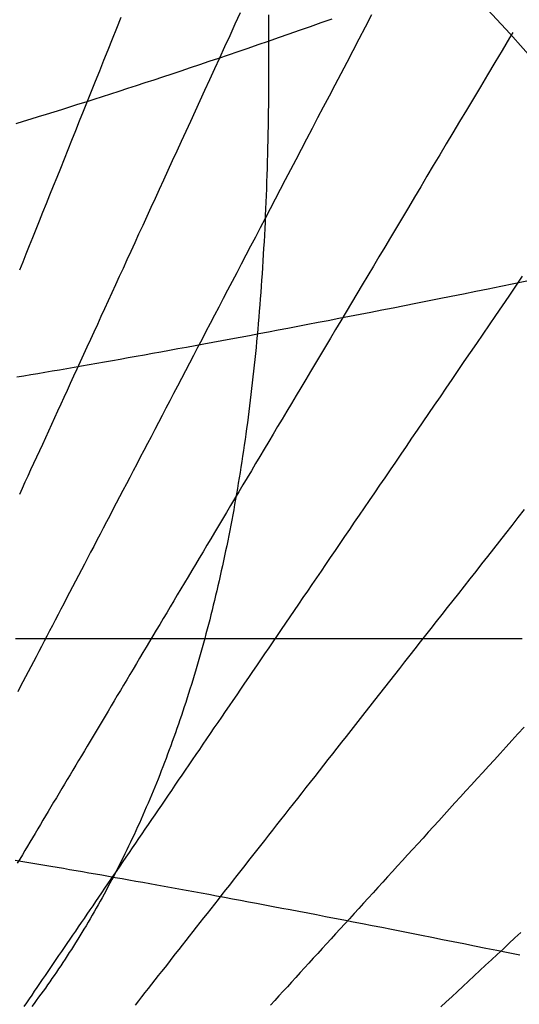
# Model space of a CAD drawing. Header units: millimetres. Extents: x -483 to 483, y -483 to 483.
# Tile 11 of 13: x 187 to 316, y 35 to 288. Entities that reach past the tile are written whole.
import ezdxf

# ---------------------------------------------------------------- set-up
doc = ezdxf.new("R2010")
doc.units = ezdxf.units.MM
for name, color, linetype in [('ASR1', 4, 'Continuous'), ('CUT', 1, 'Continuous'), ('DECL', 30, 'Continuous'), ('HOUR', 7, 'Continuous'), ('HOUR15', 9, 'Continuous'), ('HOUR30', 8, 'Continuous')]:
    doc.layers.add(name, color=color, linetype=linetype)

msp = doc.modelspace()

# ---------------------------------------------------------------- linework, layer by layer
at = {"layer": 'ASR1'}
msp.add_lwpolyline([(251.24, 289.51), (251.26, 287.52), (251.27, 285.54), (251.29, 283.57), (251.3, 281.61), (251.3, 279.67), (251.31, 277.74), (251.3, 275.81), (251.3, 273.9), (251.29, 272.01), (251.28, 270.12), (251.26, 268.24), (251.25, 266.37), (251.22, 264.52), (251.2, 262.68), (251.17, 260.84), (251.13, 259.02), (251.1, 257.2), (251.06, 255.4), (251.01, 253.61), (250.97, 251.82), (250.92, 250.05), (250.86, 248.28), (250.8, 246.53), (250.74, 244.78), (250.68, 243.05), (250.61, 241.32), (250.54, 239.6), (250.46, 237.9), (250.38, 236.2), (250.3, 234.5), (250.21, 232.82), (250.12, 231.15), (250.03, 229.48), (249.93, 227.83), (249.83, 226.18), (249.73, 224.54), (249.62, 222.91), (249.51, 221.28), (249.4, 219.67), (249.28, 218.06), (249.16, 216.46), (249.04, 214.87), (248.91, 213.28), (248.78, 211.71), (248.64, 210.14), (248.5, 208.58), (248.36, 207.02), (248.22, 205.48), (248.07, 203.94), (247.92, 202.4), (247.76, 200.88), (247.61, 199.36), (247.44, 197.85), (247.28, 196.35), (247.11, 194.85), (246.94, 193.36), (246.76, 191.88), (246.59, 190.4), (246.4, 188.93), (246.22, 187.47), (246.03, 186.01), (245.84, 184.56), (245.65, 183.12), (245.45, 181.68), (245.25, 180.25), (245.04, 178.83), (244.83, 177.41), (244.62, 176), (244.41, 174.6), (244.19, 173.2), (243.97, 171.8), (243.74, 170.42), (243.51, 169.04), (243.28, 167.66), (243.05, 166.29), (242.81, 164.93), (242.57, 163.58), (242.33, 162.22), (242.08, 160.88), (241.83, 159.54), (241.58, 158.21), (241.32, 156.88), (241.06, 155.56), (240.8, 154.24), (240.53, 152.93), (240.26, 151.63), (239.99, 150.33), (239.71, 149.03), (239.43, 147.75), (239.15, 146.46), (238.87, 145.19), (238.58, 143.91), (238.29, 142.65), (237.99, 141.39), (237.69, 140.13), (237.39, 138.88), (237.09, 137.63), (236.78, 136.39), (236.47, 135.16), (236.16, 133.93), (235.84, 132.71), (235.52, 131.49), (235.2, 130.27), (234.88, 129.06), (234.55, 127.86), (234.22, 126.66), (233.88, 125.47), (233.54, 124.28), (233.2, 123.09), (232.86, 121.91), (232.51, 120.74), (232.16, 119.57), (231.81, 118.41), (231.46, 117.25), (231.1, 116.09), (230.74, 114.95), (230.37, 113.8), (230, 112.66), (229.63, 111.53), (229.26, 110.4), (228.88, 109.27), (228.5, 108.15), (228.12, 107.03), (227.74, 105.92), (227.35, 104.82), (226.96, 103.72), (226.56, 102.62), (226.17, 101.53), (225.77, 100.44), (225.36, 99.36), (224.96, 98.28), (224.55, 97.2), (224.14, 96.13), (223.73, 95.07), (223.31, 94.01), (222.89, 92.95), (222.47, 91.9), (222.04, 90.86), (221.61, 89.82), (221.18, 88.78), (220.75, 87.75), (220.31, 86.72), (219.87, 85.69), (219.43, 84.67), (218.99, 83.66), (218.54, 82.65), (218.09, 81.64), (217.64, 80.64), (217.18, 79.64), (216.72, 78.65), (216.26, 77.66), (215.8, 76.68), (215.33, 75.7), (214.86, 74.72), (214.39, 73.75), (213.91, 72.79), (213.43, 71.82), (212.95, 70.86), (212.47, 69.91), (211.99, 68.96), (211.5, 68.02), (211.01, 67.08), (210.51, 66.14), (210.02, 65.21), (209.52, 64.28), (209.02, 63.36), (208.51, 62.44), (208, 61.52), (207.49, 60.61), (206.98, 59.71), (206.47, 58.8), (205.95, 57.91), (205.43, 57.01), (204.91, 56.12), (204.38, 55.24), (203.86, 54.36), (203.33, 53.48), (202.79, 52.61), (202.26, 51.74), (201.72, 50.87), (201.18, 50.01), (200.64, 49.16), (200.09, 48.31), (199.54, 47.46), (198.99, 46.61), (198.44, 45.77), (197.88, 44.94), (197.33, 44.11), (196.77, 43.28), (196.2, 42.46), (195.64, 41.64), (195.07, 40.83), (194.5, 40.02), (193.93, 39.21), (193.35, 38.41), (192.77, 37.61), (192.19, 36.82), (191.61, 36.03), (191.03, 35.24), (190.44, 34.46)], dxfattribs=at)
at = {"layer": 'CUT'}
for radius in [483.33, 423.33]:
    msp.add_circle((0, 0), radius, dxfattribs=at)
at = {"layer": 'DECL'}
for points in [[(186.39, 261.52), (188.31, 262.11), (190.25, 262.7), (192.21, 263.31), (194.19, 263.92), (196.19, 264.54), (198.21, 265.17), (200.25, 265.82), (202.31, 266.47), (204.39, 267.13), (206.5, 267.8), (208.62, 268.48), (210.77, 269.17), (212.94, 269.87), (215.14, 270.59), (217.35, 271.31), (219.6, 272.05), (221.87, 272.79), (224.16, 273.55), (226.48, 274.32), (228.82, 275.1), (231.2, 275.9), (233.6, 276.71), (236.03, 277.53), (238.49, 278.36), (240.97, 279.21), (243.49, 280.07), (246.04, 280.94), (248.62, 281.83), (251.24, 282.73), (253.88, 283.65), (256.56, 284.59), (259.28, 285.54), (262.03, 286.5), (264.82, 287.48), (267.64, 288.48)], [(186.58, 196.37), (188.36, 196.67), (190.16, 196.98), (191.98, 197.28), (193.81, 197.59), (195.66, 197.91), (197.53, 198.23), (199.42, 198.56), (201.33, 198.89), (203.25, 199.22), (205.2, 199.56), (207.16, 199.9), (209.15, 200.25), (211.15, 200.61), (213.18, 200.97), (215.22, 201.33), (217.29, 201.7), (219.38, 202.08), (221.5, 202.46), (223.64, 202.84), (225.8, 203.24), (227.98, 203.64), (230.19, 204.04), (232.42, 204.45), (234.68, 204.87), (236.97, 205.29), (239.28, 205.72), (241.62, 206.16), (243.99, 206.6), (246.38, 207.05), (248.81, 207.51), (251.26, 207.97), (253.75, 208.45), (256.26, 208.92), (258.81, 209.41), (261.39, 209.91), (264, 210.41), (266.65, 210.92), (269.33, 211.44), (272.05, 211.97), (274.8, 212.51), (277.59, 213.05), (280.42, 213.61), (283.29, 214.17), (286.2, 214.75), (289.14, 215.33), (292.14, 215.93), (295.17, 216.53), (298.25, 217.14), (301.37, 217.77), (304.54, 218.41), (307.75, 219.06), (311.01, 219.72), (314.33, 220.39), (317.69, 221.07)], [(186.26, 129.06), (187.89, 129.06), (189.54, 129.06), (191.2, 129.06), (192.87, 129.06), (194.57, 129.06), (196.27, 129.06), (198, 129.06), (199.74, 129.06), (201.49, 129.06), (203.26, 129.06), (205.05, 129.06), (206.86, 129.06), (208.69, 129.06), (210.53, 129.06), (212.39, 129.06), (214.27, 129.06), (216.17, 129.06), (218.09, 129.06), (220.03, 129.06), (221.99, 129.06), (223.97, 129.06), (225.97, 129.06), (227.99, 129.06), (230.03, 129.06), (232.1, 129.06), (234.19, 129.06), (236.3, 129.06), (238.44, 129.06), (240.6, 129.06), (242.78, 129.06), (244.99, 129.06), (247.23, 129.06), (249.49, 129.06), (251.78, 129.06), (254.09, 129.06), (256.44, 129.06), (258.81, 129.06), (261.21, 129.06), (263.64, 129.06), (266.1, 129.06), (268.6, 129.06), (271.12, 129.06), (273.68, 129.06), (276.27, 129.06), (278.9, 129.06), (281.55, 129.06), (284.25, 129.06), (286.98, 129.06), (289.75, 129.06), (292.56, 129.06), (295.4, 129.06), (298.29, 129.06), (301.22, 129.06), (304.18, 129.06), (307.2, 129.06), (310.25, 129.06), (313.35, 129.06), (316.5, 129.06)], [(186.14, 72.11), (187.65, 71.86), (189.17, 71.6), (190.7, 71.35), (192.25, 71.08), (193.8, 70.82), (195.38, 70.55), (196.96, 70.28), (198.56, 70), (200.18, 69.73), (201.81, 69.44), (203.45, 69.16), (205.11, 68.87), (206.79, 68.58), (208.48, 68.28), (210.19, 67.98), (211.91, 67.67), (213.65, 67.36), (215.41, 67.05), (217.19, 66.73), (218.98, 66.41), (220.79, 66.08), (222.62, 65.75), (224.46, 65.42), (226.33, 65.08), (228.22, 64.73), (230.12, 64.39), (232.05, 64.03), (233.99, 63.67), (235.96, 63.31), (237.95, 62.94), (239.95, 62.57), (241.99, 62.19), (244.04, 61.8), (246.12, 61.41), (248.22, 61.02), (250.34, 60.61), (252.49, 60.21), (254.66, 59.79), (256.86, 59.37), (259.09, 58.95), (261.34, 58.52), (263.61, 58.08), (265.92, 57.63), (268.25, 57.18), (270.62, 56.72), (273.01, 56.26), (275.43, 55.78), (277.88, 55.3), (280.37, 54.82), (282.88, 54.32), (285.43, 53.82), (288.01, 53.31), (290.63, 52.79), (293.28, 52.26), (295.97, 51.72), (298.69, 51.18), (301.45, 50.62), (304.25, 50.06), (307.09, 49.49), (309.97, 48.91), (312.89, 48.32), (315.85, 47.72)]]:
    msp.add_lwpolyline(points, dxfattribs=at)
at = {"layer": 'HOUR'}
for points in [[(277.74, 289.46), (276.11, 286.34), (274.51, 283.27), (272.93, 280.24), (271.37, 277.26), (269.83, 274.32), (268.32, 271.42), (266.83, 268.57), (265.36, 265.75), (263.9, 262.97), (262.47, 260.23), (261.06, 257.53), (259.67, 254.86), (258.29, 252.23), (256.94, 249.63), (255.6, 247.07), (254.28, 244.53), (252.97, 242.04), (251.68, 239.57), (250.41, 237.13), (249.16, 234.73), (247.91, 232.35), (246.69, 230.01), (245.48, 227.69), (244.28, 225.4), (243.1, 223.14), (241.93, 220.9), (240.78, 218.69), (239.64, 216.5), (238.51, 214.34), (237.39, 212.21), (236.29, 210.1), (235.2, 208.01), (234.12, 205.94), (233.05, 203.9), (232, 201.88), (230.95, 199.88), (229.92, 197.9), (228.9, 195.95), (227.89, 194.01), (226.89, 192.1), (225.9, 190.2), (224.92, 188.32), (223.95, 186.47), (222.99, 184.63), (222.04, 182.81), (221.1, 181), (220.16, 179.22), (219.24, 177.45), (218.32, 175.7), (217.42, 173.97), (216.52, 172.25), (215.63, 170.54), (214.75, 168.86), (213.88, 167.19), (213.01, 165.53), (212.16, 163.89), (211.31, 162.27), (210.47, 160.65), (209.63, 159.06), (208.81, 157.47), (207.99, 155.9), (207.17, 154.35), (206.37, 152.8), (205.57, 151.27), (204.77, 149.76), (203.99, 148.25), (203.21, 146.76), (202.44, 145.28), (201.67, 143.81), (200.91, 142.35), (200.15, 140.91), (199.4, 139.47), (198.66, 138.05), (197.92, 136.64), (197.19, 135.24), (196.47, 133.85), (195.75, 132.47), (195.03, 131.1), (194.32, 129.74), (193.62, 128.39), (192.92, 127.05), (192.22, 125.72), (191.53, 124.4), (190.85, 123.09), (190.17, 121.78), (189.49, 120.49), (188.82, 119.21), (188.15, 117.93), (187.49, 116.66), (186.83, 115.41)], [(316.94, 106.28), (315.38, 104.58), (313.84, 102.89), (312.32, 101.21), (310.81, 99.56), (309.31, 97.91), (307.82, 96.28), (306.35, 94.67), (304.89, 93.07), (303.45, 91.48), (302.02, 89.91), (300.59, 88.35), (299.19, 86.8), (297.79, 85.27), (296.4, 83.75), (295.03, 82.24), (293.67, 80.75), (292.32, 79.26), (290.98, 77.79), (289.65, 76.33), (288.33, 74.89), (287.02, 73.45), (285.72, 72.03), (284.43, 70.61), (283.15, 69.21), (281.88, 67.82), (280.62, 66.43), (279.37, 65.06), (278.13, 63.7), (276.9, 62.35), (275.68, 61.01), (274.46, 59.68), (273.26, 58.35), (272.06, 57.04), (270.87, 55.74), (269.69, 54.44), (268.52, 53.15), (267.36, 51.88), (266.2, 50.61), (265.05, 49.35), (263.91, 48.1), (262.78, 46.85), (261.65, 45.62), (260.53, 44.39), (259.42, 43.17), (258.32, 41.96), (257.22, 40.75), (256.13, 39.56), (255.05, 38.37), (253.97, 37.19), (252.9, 36.01), (251.83, 34.84)]]:
    msp.add_lwpolyline(points, dxfattribs=at)
at = {"layer": 'HOUR15'}
for points in [[(244.02, 290.03), (242.65, 287.05), (241.31, 284.12), (239.98, 281.22), (238.67, 278.37), (237.39, 275.56), (236.12, 272.78), (234.86, 270.05), (233.63, 267.35), (232.41, 264.69), (231.2, 262.06), (230.02, 259.47), (228.84, 256.91), (227.69, 254.39), (226.55, 251.9), (225.42, 249.44), (224.31, 247.01), (223.21, 244.61), (222.12, 242.24), (221.05, 239.9), (219.99, 237.59), (218.95, 235.31), (217.91, 233.05), (216.89, 230.82), (215.88, 228.62), (214.88, 226.44), (213.9, 224.29), (212.92, 222.16), (211.96, 220.06), (211.01, 217.98), (210.07, 215.92), (209.13, 213.89), (208.21, 211.88), (207.3, 209.89), (206.4, 207.92), (205.51, 205.97), (204.62, 204.05), (203.75, 202.14), (202.89, 200.25), (202.03, 198.38), (201.18, 196.54), (200.34, 194.71), (199.51, 192.89), (198.69, 191.1), (197.88, 189.32), (197.07, 187.57), (196.27, 185.82), (195.48, 184.1), (194.7, 182.39), (193.93, 180.7), (193.16, 179.02), (192.4, 177.36), (191.64, 175.71), (190.9, 174.08), (190.15, 172.47), (189.42, 170.86), (188.69, 169.28), (187.97, 167.7), (187.26, 166.14)], [(314.05, 284.98), (313.2, 283.56), (311.29, 280.35), (309.41, 277.19), (307.55, 274.07), (305.72, 271), (303.92, 267.98), (302.14, 264.99), (300.39, 262.06), (298.66, 259.16), (296.96, 256.3), (295.28, 253.48), (293.63, 250.7), (291.99, 247.96), (290.38, 245.26), (288.79, 242.59), (287.22, 239.95), (285.67, 237.35), (284.14, 234.79), (282.63, 232.26), (281.14, 229.76), (279.67, 227.29), (278.22, 224.85), (276.79, 222.44), (275.37, 220.06), (273.97, 217.71), (272.58, 215.39), (271.22, 213.09), (269.87, 210.83), (268.53, 208.59), (267.21, 206.37), (265.91, 204.18), (264.62, 202.02), (263.34, 199.88), (262.08, 197.76), (260.83, 195.67), (259.6, 193.6), (258.38, 191.55), (257.18, 189.53), (255.98, 187.52), (254.8, 185.54), (253.63, 183.58), (252.47, 181.64), (251.33, 179.72), (250.2, 177.82), (249.08, 175.93), (247.97, 174.07), (246.87, 172.23), (245.78, 170.4), (244.7, 168.59), (243.63, 166.8), (242.58, 165.03), (241.53, 163.27), (240.49, 161.53), (239.46, 159.81), (238.45, 158.1), (237.44, 156.4), (236.44, 154.73), (235.45, 153.07), (234.47, 151.42), (233.5, 149.79), (232.53, 148.17), (231.58, 146.57), (230.63, 144.98), (229.69, 143.4), (228.76, 141.84), (227.83, 140.29), (226.92, 138.75), (226.01, 137.23), (225.11, 135.71), (224.22, 134.22), (223.33, 132.73), (222.45, 131.25), (221.58, 129.79), (220.72, 128.34), (219.86, 126.9), (219, 125.47), (218.16, 124.05), (217.32, 122.64), (216.49, 121.24), (215.66, 119.86), (214.84, 118.48), (214.03, 117.12), (213.22, 115.76), (212.42, 114.41), (211.62, 113.07), (210.83, 111.75), (210.04, 110.43), (209.26, 109.12), (208.49, 107.82), (207.72, 106.53), (206.96, 105.25), (206.2, 103.97), (205.44, 102.71), (204.69, 101.45), (203.95, 100.2), (203.21, 98.96), (202.47, 97.73), (201.74, 96.5), (201.02, 95.28), (200.3, 94.07), (199.58, 92.87), (198.87, 91.68), (198.16, 90.49), (197.46, 89.31), (196.76, 88.13), (196.06, 86.97), (195.37, 85.81), (194.69, 84.65), (194, 83.51), (193.32, 82.37), (192.65, 81.23), (191.98, 80.11), (191.31, 78.99), (190.64, 77.87), (189.98, 76.76), (189.33, 75.66), (188.67, 74.56), (188.02, 73.47), (187.37, 72.38), (186.73, 71.3)], [(317, 162.25), (315.38, 160.19), (313.78, 158.15), (312.2, 156.13), (310.63, 154.13), (309.08, 152.15), (307.54, 150.2), (306.02, 148.26), (304.52, 146.35), (303.03, 144.45), (301.56, 142.57), (300.1, 140.71), (298.65, 138.87), (297.22, 137.05), (295.81, 135.24), (294.4, 133.46), (293.01, 131.69), (291.64, 129.93), (290.28, 128.2), (288.92, 126.48), (287.59, 124.77), (286.26, 123.08), (284.95, 121.41), (283.65, 119.75), (282.36, 118.1), (281.08, 116.48), (279.81, 114.86), (278.55, 113.26), (277.31, 111.67), (276.07, 110.1), (274.85, 108.54), (273.63, 106.99), (272.43, 105.46), (271.23, 103.93), (270.05, 102.42), (268.87, 100.93), (267.71, 99.44), (266.55, 97.97), (265.41, 96.51), (264.27, 95.06), (263.14, 93.62), (262.02, 92.19), (260.9, 90.77), (259.8, 89.37), (258.71, 87.97), (257.62, 86.58), (256.54, 85.21), (255.47, 83.84), (254.4, 82.49), (253.35, 81.14), (252.3, 79.81), (251.26, 78.48), (250.22, 77.16), (249.2, 75.85), (248.18, 74.55), (247.16, 73.26), (246.16, 71.98), (245.16, 70.71), (244.17, 69.44), (243.18, 68.19), (242.2, 66.94), (241.23, 65.7), (240.26, 64.47), (239.3, 63.24), (238.34, 62.02), (237.39, 60.81), (236.45, 59.61), (235.51, 58.42), (234.58, 57.23), (233.65, 56.05), (232.73, 54.88), (231.82, 53.71), (230.91, 52.55), (230, 51.4), (229.1, 50.25), (228.21, 49.11), (227.32, 47.98), (226.43, 46.85), (225.55, 45.73), (224.68, 44.61), (223.81, 43.5), (222.94, 42.4), (222.08, 41.3), (221.22, 40.21), (220.37, 39.12), (219.52, 38.04), (218.68, 36.97), (217.84, 35.9), (217, 34.83)], [(316.14, 53.53), (314.6, 52.09), (313.06, 50.66), (311.54, 49.24), (310.03, 47.84), (308.54, 46.44), (307.05, 45.06), (305.58, 43.68), (304.12, 42.32), (302.67, 40.97), (301.23, 39.62), (299.8, 38.29), (298.38, 36.97), (296.97, 35.65), (295.58, 34.35)]]:
    msp.add_lwpolyline(points, dxfattribs=at)
at = {"layer": 'HOUR30'}
for points in [[(213.37, 288.84), (212.23, 285.99), (211.11, 283.19), (210, 280.43), (208.9, 277.7), (207.82, 275.01), (206.76, 272.36), (205.71, 269.75), (204.67, 267.17), (203.65, 264.62), (202.64, 262.11), (201.65, 259.63), (200.67, 257.18), (199.7, 254.76), (198.74, 252.37), (197.79, 250.01), (196.86, 247.69), (195.94, 245.39), (195.02, 243.12), (194.12, 240.87), (193.23, 238.65), (192.35, 236.46), (191.49, 234.3), (190.63, 232.16), (189.78, 230.04), (188.94, 227.95), (188.11, 225.88), (187.29, 223.84)], [(316.48, 222.25), (314.73, 219.69), (313, 217.16), (311.3, 214.66), (309.62, 212.19), (307.95, 209.76), (306.31, 207.35), (304.69, 204.97), (303.09, 202.62), (301.51, 200.3), (299.94, 198.01), (298.4, 195.74), (296.87, 193.5), (295.36, 191.29), (293.87, 189.1), (292.39, 186.93), (290.93, 184.79), (289.49, 182.68), (288.06, 180.58), (286.65, 178.51), (285.26, 176.47), (283.87, 174.44), (282.51, 172.44), (281.16, 170.45), (279.82, 168.49), (278.49, 166.55), (277.18, 164.63), (275.89, 162.73), (274.6, 160.84), (273.33, 158.98), (272.07, 157.13), (270.82, 155.3), (269.59, 153.49), (268.37, 151.7), (267.16, 149.93), (265.96, 148.17), (264.77, 146.43), (263.59, 144.7), (262.43, 142.99), (261.27, 141.3), (260.13, 139.62), (258.99, 137.95), (257.87, 136.31), (256.76, 134.67), (255.65, 133.05), (254.56, 131.45), (253.47, 129.85), (252.39, 128.28), (251.33, 126.71), (250.27, 125.16), (249.22, 123.62), (248.18, 122.09), (247.15, 120.58), (246.12, 119.08), (245.11, 117.59), (244.1, 116.11), (243.1, 114.65), (242.11, 113.19), (241.13, 111.75), (240.15, 110.32), (239.18, 108.9), (238.22, 107.49), (237.26, 106.09), (236.32, 104.7), (235.38, 103.32), (234.44, 101.95), (233.52, 100.59), (232.6, 99.24), (231.68, 97.9), (230.77, 96.57), (229.87, 95.25), (228.98, 93.94), (228.09, 92.63), (227.21, 91.34), (226.33, 90.05), (225.46, 88.78), (224.6, 87.51), (223.74, 86.25), (222.88, 85), (222.04, 83.75), (221.19, 82.52), (220.36, 81.29), (219.52, 80.07), (218.7, 78.86), (217.87, 77.65), (217.06, 76.45), (216.25, 75.26), (215.44, 74.08), (214.64, 72.9), (213.84, 71.73), (213.05, 70.57), (212.26, 69.41), (211.47, 68.26), (210.69, 67.12), (209.92, 65.98), (209.15, 64.85), (208.38, 63.73), (207.62, 62.61), (206.86, 61.5), (206.11, 60.39), (205.36, 59.29), (204.61, 58.2), (203.87, 57.11), (203.13, 56.02), (202.39, 54.95), (201.66, 53.87), (200.93, 52.81), (200.21, 51.75), (199.49, 50.69), (198.77, 49.64), (198.06, 48.59), (197.35, 47.55), (196.64, 46.51), (195.94, 45.48), (195.24, 44.45), (194.54, 43.43), (193.85, 42.41), (193.15, 41.4), (192.47, 40.39), (191.78, 39.38), (191.1, 38.38), (190.42, 37.39), (189.74, 36.4), (189.07, 35.41), (188.4, 34.42)]]:
    msp.add_lwpolyline(points, dxfattribs=at)

doc.saveas('drawing.dxf')
